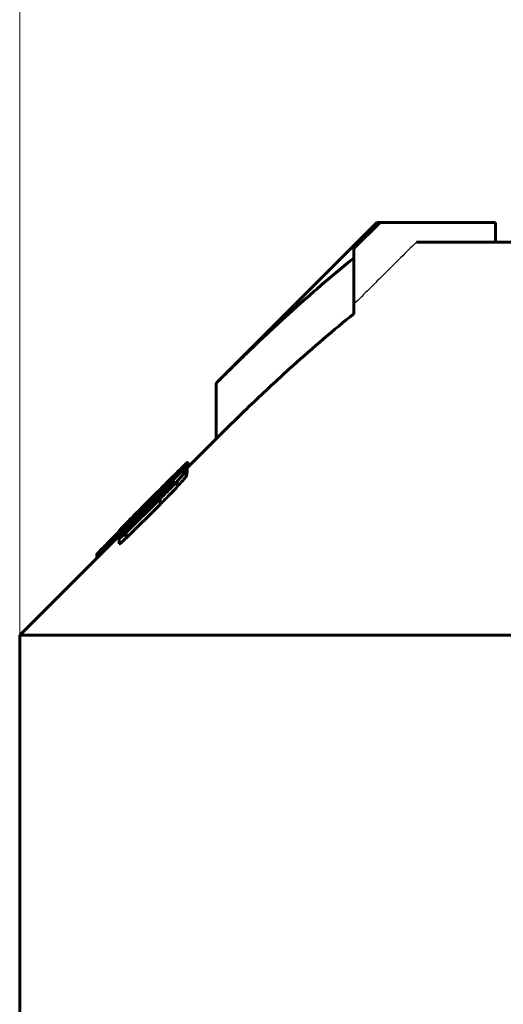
# Model space of a CAD drawing. Header units: millimetres. Extents: x 0 to 841, y 0 to 594.
# Tile 9 of 29: x 216.19 to 222.34, y 358.39 to 370.91. Entities that reach past the tile are written whole.
import ezdxf

# ---------------------------------------------------------------- set-up
doc = ezdxf.new("R2010")
doc.units = ezdxf.units.MM
for name, pattern in [('K5LT-1', [0]), ('K5LT_BASIC', [0]), ('K5LT_THIN', [0])]:
    doc.linetypes.add(name, pattern=pattern)
doc.layers.add('Системный слой', color=7, linetype='Continuous')
doc.layers.add('Системный слой (1)', color=7, linetype='Continuous', true_color=0x6c6c6c)
doc.styles.add('KDIMTEXTSTYLE', font='txt', dxfattribs={"width": 0.96, "oblique": 15, "height": 5})
doc.styles.add('KTEXTSTYLE', font='txt', dxfattribs={"width": 0.96, "height": 5})
doc.dimstyles.new('KDIMSTYLE (0.50)', dxfattribs={"dimtxt": 5, "dimasz": 1, "dimexe": 2, "dimexo": 0, "dimgap": 1, "dimtad": 1, "dimlfac": 2, "dimtxsty": 'KDIMTEXTSTYLE', "dimsah": 1, "dimcen": 0, "dimdle": 1, "dimadec": 0, "dimazin": 0, "dimtfac": 0.667, "dimtmove": 0, "dimatfit": 3, "dimfxl": 1, "dimtvp": 1, "dimtolj": 1, "dimtzin": 0, "dimarcsym": 0})

# ---------------------------------------------------------------- blocks, each defined once
blk = doc.blocks.new('U0')
at = {"layer": 'Системный слой (1)', "color": 150, "linetype": 'K5LT_BASIC', "lineweight": 60, "true_color": 0x0080ff}
for p, q in [((218.314, 365.147), (218.316, 365.15)), ((218.316, 365.15), (218.318, 365.152)), ((218.318, 365.152), (218.318, 365.153))]:
    blk.add_line(p, q, dxfattribs=at)
blk = doc.blocks.new('U2')
at = {"layer": 'Системный слой (1)', "color": 150, "linetype": 'K5LT_BASIC', "lineweight": 60, "true_color": 0x0080ff}
for p, q in [((217.455, 364.338), (217.455, 364.337)), ((217.455, 364.337), (217.456, 364.337)), ((217.456, 364.337), (217.456, 364.337))]:
    blk.add_line(p, q, dxfattribs=at)
blk = doc.blocks.new('U5')
at = {"layer": 'Системный слой (1)', "color": 150, "linetype": 'K5LT_BASIC', "lineweight": 60, "true_color": 0x0080ff}
for p, q in [((218.318, 365.197), (218.321, 365.199)), ((218.321, 365.199), (218.322, 365.201)), ((218.322, 365.201), (218.322, 365.202))]:
    blk.add_line(p, q, dxfattribs=at)
blk = doc.blocks.new('U9')
at = {"layer": 'Системный слой (1)', "color": 150, "linetype": 'K5LT_BASIC', "lineweight": 60, "true_color": 0x0080ff}
for p, q in [((218.322, 365.213), (218.69, 365.581)), ((216.19, 363.081), (217.455, 364.346))]:
    blk.add_line(p, q, dxfattribs=at)
blk = doc.blocks.new('D0')
at = {"layer": 'Системный слой (1)'}
for points in [[(220.69, 376.096), (221.19, 376.755), (216.19, 376.096), (221.19, 375.438)], [(238.69, 375.438), (243.69, 376.096), (238.69, 376.755), (239.19, 376.096)]]:
    blk.add_hatch(color=7, dxfattribs=at).paths.add_polyline_path(points)
at = {"layer": 'Системный слой (1)', "color": 7, "linetype": 'K5LT_THIN', "lineweight": 18}
for p, q in [((216.19, 358.581), (216.19, 378.096)), ((243.69, 358.581), (243.69, 378.096)), ((216.19, 376.096), (221.19, 376.755)), ((221.19, 376.755), (220.69, 376.096)), ((239.19, 376.096), (238.69, 376.755)), ((238.69, 376.755), (243.69, 376.096)), ((221.19, 375.438), (216.19, 376.096)), ((216.19, 376.096), (243.69, 376.096)), ((220.69, 376.096), (221.19, 375.438)), ((243.69, 376.096), (238.69, 375.438)), ((238.69, 375.438), (239.19, 376.096))]:
    blk.add_line(p, q, dxfattribs=at)
blk.add_wipeout([(226.252, 377.096), (226.252, 384.478), (233.333, 384.478), (233.333, 377.096)]).dxf.layer = 'Системный слой (1)'
at = {"layer": 'Системный слой (1)', "color": 7, "insert": (226.252, 383.684), "char_height": 5, "attachment_point": 1, "style": 'KTEXTSTYLE'}
blk.add_mtext('\\fArial|b0|c204|p34;\\H5.0;\\W1.000;\\Q15;\\fGOST Type AU|b0|i0|c204|p34;\\Q15;\\W0.960;55', dxfattribs=at)
blk = doc.blocks.new('KDIMARROW_01')
at = {"layer": 'Системный слой'}
blk.add_hatch(color=0, dxfattribs=at).paths.add_polyline_path([(0, 0), (-5, 0.658), (-4.5, 0), (-5, -0.658)])
at = {"layer": 'Системный слой', "color": 0, "linetype": 'K5LT_THIN', "lineweight": 18}
for p, q in [((-4.5, 0), (-5, 0.658)), ((-5, 0.658), (0, 0)), ((0, 0), (-5, -0.658)), ((-5, -0.658), (-4.5, 0))]:
    blk.add_line(p, q, dxfattribs=at)
at = {"layer": 'Системный слой (1)', "color": 0, "linetype": 'K5LT_THIN', "lineweight": 18}
blk.add_line((645.225, 310.581), (644.725, 310.581), dxfattribs=at)

msp = doc.modelspace()

# ---------------------------------------------------------------- linework, layer by layer
at = {"layer": 'Системный слой (1)', "color": 150, "linetype": 'K5LT_BASIC', "lineweight": 60, "true_color": 0x0080ff}
for p, q in [((218.6897, 366.2877), (220.7326, 368.3306)), ((220.7742, 368.3306), (220.4397, 367.9975)), ((220.7326, 368.3306), (220.7742, 368.3306)), ((222.2392, 368.3306), (220.7742, 368.3306)), ((222.2392, 368.0806), (222.2392, 368.3306)), ((221.2335, 368.0806), (229.0647, 368.0806)), ((220.4397, 367.9975), (220.4397, 367.8779)), ((220.4397, 367.1708), (220.4397, 367.8779)), ((218.6897, 365.5806), (218.6897, 366.2877)), ((218.3283, 365.2192), (218.3283, 365.2816)), ((217.5296, 364.4472), (218.2406, 365.1556)), ((218.1968, 365.1564), (218.1968, 365.1572)), ((218.2357, 365.1507), (218.2357, 365.1766)), ((218.258, 365.157), (218.253, 365.1521)), ((218.253, 365.1521), (218.253, 365.1511)), ((218.258, 365.1553), (218.258, 365.157)), ((218.3142, 365.194), (218.3142, 365.1883)), ((218.3142, 365.1176), (218.3142, 365.1883)), ((218.3183, 365.227), (218.3183, 365.224)), ((218.3183, 365.1533), (218.3183, 365.224)), ((218.3225, 365.2739), (218.3225, 365.2728)), ((218.3225, 365.2021), (218.3225, 365.2728)), ((218.1612, 365.1142), (218.1612, 365.1128)), ((218.1927, 364.968), (218.1927, 365.0387)), ((218.005, 364.9053), (217.5469, 364.4491)), ((218.0091, 364.9424), (217.9041, 364.8368)), ((217.9793, 364.9407), (217.9091, 364.8705)), ((217.9827, 364.9408), (217.9785, 364.9363)), ((217.9793, 364.9404), (217.9793, 364.9407)), ((217.9827, 364.9408), (218.0042, 364.9621)), ((217.9827, 364.926), (217.9827, 364.9408)), ((217.9909, 364.934), (217.9827, 364.926)), ((218.0042, 364.9475), (218.0042, 364.9621)), ((218.005, 364.8693), (218.005, 364.9053)), ((218.0091, 364.925), (218.0091, 364.9424)), ((218.0744, 364.9391), (218.0744, 364.9717)), ((217.9744, 364.8153), (217.5428, 364.3873)), ((217.8909, 364.852), (217.6908, 364.6515)), ((217.9091, 364.8705), (217.8437, 364.8052)), ((217.9041, 364.8204), (217.9041, 364.8368)), ((217.9091, 364.8701), (217.9091, 364.8705)), ((217.9744, 364.7446), (217.9744, 364.8153)), ((217.9744, 364.7446), (217.5428, 364.3166)), ((217.7338, 364.6751), (217.7338, 364.6738)), ((217.7338, 364.6507), (217.7338, 364.6738)), ((217.8123, 364.7705), (217.8082, 364.7663)), ((217.8082, 364.7248), (217.8082, 364.7663)), ((217.8123, 364.729), (217.8123, 364.7705)), ((217.8173, 364.7339), (217.8173, 364.7587)), ((217.6685, 364.6046), (217.6602, 364.5963)), ((217.6685, 364.5856), (217.6685, 364.6046)), ((217.4551, 364.4005), (217.2989, 364.2444)), ((217.4551, 364.3376), (217.4551, 364.4083)), ((217.456, 364.4099), (217.456, 364.4107)), ((217.5246, 364.4422), (217.5246, 364.4667)), ((217.5428, 364.4099), (217.6387, 364.5051)), ((217.5469, 364.414), (217.5469, 364.4491)), ((217.5519, 364.5111), (217.5519, 364.5119)), ((217.456, 364.3663), (217.456, 364.3667)), ((217.456, 364.3134), (217.456, 364.3663)), ((217.456, 364.2427), (217.456, 364.3134)), ((217.5428, 364.3166), (217.5428, 364.3873)), ((217.1724, 364.0633), (217.1724, 364.1139)), ((217.1856, 364.0765), (217.1856, 364.1292)), ((216.1897, 363.0806), (243.6897, 363.0806)), ((216.1897, 353.5806), (216.1897, 363.0806))]:
    msp.add_line(p, q, dxfattribs=at)
at = {"layer": 'Системный слой (1)', "color": 7, "linetype": 'K5LT-1'}
msp.add_open_spline([(221.2335, 368.0806), (221.1012, 367.9489), (220.8365, 367.6855), (220.5719, 367.4221), (220.4397, 367.2904)], degree=3, dxfattribs=at)
at = {"layer": 'Системный слой (1)', "color": 150, "linetype": 'K5LT_BASIC', "lineweight": 60, "true_color": 0x0080ff}
for points, knots in [([(220.4397, 367.8779), (220.3028, 367.7681), (220.1042, 367.603), (219.7831, 367.3241), (219.4625, 367.0348), (219.0772, 366.6708), (218.817, 366.415), (218.6897, 366.2877)], [0, 0, 0, 0, 1.8150803, 2.6563579, 4.3453263, 6.2013392, 8, 8, 8, 8]), ([(220.4397, 367.1708), (220.31, 367.0668), (220.0496, 366.8506), (219.7196, 366.5605), (219.4363, 366.3017), (219.11, 365.9953), (218.859, 365.7499), (218.6897, 365.5806)], [0, 0, 0, 0, 1.718624, 3.4826011, 4.481364, 5.6075257, 8, 8, 8, 8]), ([(218.1968, 365.1572), (218.2212, 365.1812), (218.252, 365.2114), (218.2937, 365.2517), (218.3147, 365.2714), (218.3263, 365.2812), (218.3283, 365.2822), (218.3283, 365.2816)], [0, 0, 0, 0, 2.949434, 3.837152, 6.1807119, 6.8776071, 8, 8, 8, 8]), ([(218.2613, 365.2195), (218.2362, 365.1951), (218.1814, 365.1414), (218.0854, 365.0461), (217.9872, 364.9482), (217.9202, 364.8813), (217.8909, 364.852)], [0, 0, 0, 0, 1.7143185, 3.4532853, 5.4363119, 7, 7, 7, 7]), ([(217.9793, 364.9407), (218.0033, 364.9646), (218.038, 364.9993), (218.084, 365.0451), (218.1333, 365.0941), (218.1711, 365.1317), (218.1968, 365.1572)], [0, 0, 0, 0, 2.25945, 3.2806313, 4.3917247, 7, 7, 7, 7]), ([(218.0091, 364.9424), (218.0354, 364.9692), (218.0767, 365.0113), (218.1306, 365.0669), (218.181, 365.1192), (218.2153, 365.1551), (218.2357, 365.1766)], [0, 0, 0, 0, 2.2763947, 3.610217, 4.8880036, 7, 7, 7, 7]), ([(218.1927, 365.0387), (218.2166, 365.0653), (218.2445, 365.0967), (218.2743, 365.132), (218.2886, 365.1494), (218.3031, 365.1682), (218.3123, 365.1818), (218.3142, 365.187), (218.3142, 365.1883)], [0, 0, 0, 0, 3.6723808, 4.4087217, 5.5586535, 6.6214891, 8.0319967, 9, 9, 9, 9]), ([(218.2357, 365.1766), (218.2469, 365.1887), (218.2663, 365.2097), (218.2882, 365.2335), (218.3012, 365.2478), (218.3086, 365.2561), (218.3152, 365.2635), (218.3207, 365.27), (218.3225, 365.2725), (218.3225, 365.2728)], [0, 0, 0, 0, 2.9570907, 5.1894659, 6.3499244, 7.1591148, 7.8711875, 9.0352296, 10, 10, 10, 10]), ([(218.3183, 365.227), (218.3136, 365.2233), (218.3056, 365.2168), (218.2923, 365.205), (218.2808, 365.1945), (218.2634, 365.1781), (218.2494, 365.1643), (218.2406, 365.1556)], [0, 0, 0, 0, 2.3070282, 3.2764522, 4.4275109, 5.7287104, 8, 8, 8, 8]), ([(218.3142, 365.194), (218.3142, 365.1949), (218.3135, 365.1955), (218.3103, 365.1948), (218.3045, 365.1916), (218.2952, 365.1851), (218.279, 365.1727), (218.2641, 365.1605), (218.253, 365.1511)], [0, 0, 0, 0, 1.049406, 1.7384894, 3.1031424, 4.4986327, 5.7824726, 9, 9, 9, 9]), ([(218.258, 365.157), (218.265, 365.1643), (218.2758, 365.1757), (218.2895, 365.1902), (218.2982, 365.1996), (218.3047, 365.2069), (218.3095, 365.2123), (218.3143, 365.2179), (218.3177, 365.2222), (218.3183, 365.2237), (218.3183, 365.224)], [0, 0, 0, 0, 2.9502877, 4.6049427, 6.0648146, 7.0439664, 7.9239043, 8.7349987, 10.1652338, 11, 11, 11, 11]), ([(218.3225, 365.2739), (218.3225, 365.2745), (218.321, 365.2742), (218.3151, 365.2695), (218.2997, 365.2562), (218.2797, 365.2373), (218.2613, 365.2195)], [0, 0, 0, 0, 1.29032, 2.5296153, 3.4540148, 7, 7, 7, 7]), ([(217.9744, 364.8153), (218.0125, 364.853), (218.066, 364.9068), (218.1385, 364.9815), (218.1732, 365.018), (218.1927, 365.0387)], [0, 0, 0, 0, 3.0333815, 4.2869315, 6, 6, 6, 6]), ([(217.9909, 364.934), (218.0061, 364.9495), (218.0326, 364.9764), (218.0628, 365.0075), (218.0882, 365.0337), (218.1085, 365.0548), (218.1283, 365.0756), (218.1409, 365.0891), (218.1501, 365.0991), (218.1557, 365.1054), (218.1601, 365.1107), (218.1612, 365.1124), (218.1612, 365.1128)], [0, 0, 0, 0, 2.6701059, 4.6542667, 5.4971979, 7.4270562, 8.6109892, 9.7417328, 10.5035724, 11.3175909, 11.8885503, 13, 13, 13, 13]), ([(218.1612, 365.1142), (218.1612, 365.1144), (218.1606, 365.1141), (218.1583, 365.1122), (218.155, 365.1093), (218.1492, 365.104), (218.1402, 365.0956), (218.1291, 365.0849), (218.1159, 365.0721), (218.0909, 365.0478), (218.0532, 365.0106), (218.0198, 364.9776), (218.0042, 364.9621)], [0, 0, 0, 0, 0.7682191, 1.1689979, 1.7004676, 2.3995771, 3.2957747, 4.3274035, 5.2242025, 6.3644052, 9.8483741, 13, 13, 13, 13]), ([(218.0744, 364.9717), (218.0887, 364.9842), (218.1075, 365.0003), (218.1284, 365.0172), (218.1428, 365.0281), (218.1516, 365.0333), (218.153, 365.0321), (218.153, 365.0314)], [0, 0, 0, 0, 3.0541637, 4.1204155, 5.3389742, 7.3076909, 8, 8, 8, 8]), ([(218.153, 365.0314), (218.153, 365.0304), (218.1521, 365.028), (218.1488, 365.0228), (218.1451, 365.0177), (218.1392, 365.0102), (218.1304, 364.9998), (218.115, 364.9823), (218.1013, 364.9674), (218.0918, 364.9573)], [0, 0, 0, 0, 1.6895476, 2.4481376, 3.3136484, 4.3403962, 5.66233, 7.0975265, 10, 10, 10, 10]), ([(218.1927, 364.968), (218.2166, 364.9945), (218.2445, 365.026), (218.2743, 365.0613), (218.2886, 365.0787), (218.3031, 365.0975), (218.3123, 365.111), (218.3142, 365.1162), (218.3142, 365.1176)], [0, 0, 0, 0, 3.6723808, 4.4087217, 5.5586535, 6.6214891, 8.0319967, 9, 9, 9, 9]), ([(218.0918, 364.9573), (218.0918, 364.9573), (218.0916, 364.957), (218.0909, 364.9562), (218.09, 364.9552), (218.0884, 364.9535), (218.0858, 364.9507), (218.081, 364.9458), (218.073, 364.9376), (218.0608, 364.9253), (218.0432, 364.9076), (218.0183, 364.8827), (217.9825, 364.8469), (217.8978, 364.7624), (217.7815, 364.6469), (217.6816, 364.5477), (217.6387, 364.5051)], [0, 0, 0, 0, 0.0342732, 0.0498879, 0.1061372, 0.1612532, 0.2536243, 0.4167462, 0.7143321, 1.1793557, 1.8021908, 2.6937049, 3.9835616, 5.8242316, 12.1951655, 17, 17, 17, 17]), ([(217.9744, 364.7446), (218.0125, 364.7823), (218.066, 364.8361), (218.1385, 364.9108), (218.1732, 364.9473), (218.1927, 364.968)], [0, 0, 0, 0, 3.0333815, 4.2869315, 6, 6, 6, 6]), ([(217.9785, 364.9363), (217.9785, 364.9357), (217.9788, 364.9346), (217.9796, 364.933), (217.9808, 364.9304), (217.9819, 364.9279), (217.9827, 364.926)], [0, 0, 0, 0, 1.4772926, 2.7111761, 4.1349682, 7, 7, 7, 7]), ([(218.005, 364.9053), (218.0111, 364.9114), (218.0202, 364.9204), (218.0327, 364.9326), (218.0423, 364.9419), (218.0518, 364.951), (218.0628, 364.9613), (218.0702, 364.968), (218.0744, 364.9717)], [0, 0, 0, 0, 2.2854241, 3.3752171, 4.6831724, 5.8829906, 6.9741899, 9, 9, 9, 9]), ([(217.5519, 364.5119), (217.575, 364.5353), (217.6105, 364.5712), (217.6629, 364.6239), (217.7085, 364.6697), (217.7697, 364.7311), (217.8157, 364.7771), (217.8437, 364.8052)], [0, 0, 0, 0, 2.0554221, 3.0843864, 4.4131471, 5.8131485, 8, 8, 8, 8]), ([(217.8173, 364.7587), (217.8173, 364.7577), (217.8188, 364.7577), (217.8254, 364.7625), (217.8305, 364.7667), (217.8355, 364.7709), (217.8423, 364.777), (217.853, 364.7869), (217.8735, 364.8064), (217.8923, 364.8249), (217.9041, 364.8368)], [0, 0, 0, 0, 2.8350693, 4.0877128, 4.608346, 5.3053428, 6.0704151, 6.8526449, 8.3189546, 11, 11, 11, 11]), ([(217.6908, 364.6515), (217.6671, 364.6277), (217.6216, 364.5818), (217.5711, 364.5307), (217.531, 364.4898), (217.4948, 364.4526), (217.4663, 364.4225), (217.4563, 364.4107), (217.4551, 364.4086), (217.4551, 364.4083)], [0, 0, 0, 0, 2.2276004, 4.2704433, 5.016648, 6.514479, 8.47771, 9.4256302, 10, 10, 10, 10]), ([(217.8082, 364.7663), (217.7859, 364.7439), (217.7464, 364.7042), (217.7036, 364.6608), (217.6741, 364.6308), (217.6517, 364.6078), (217.6331, 364.5883), (217.6222, 364.5766), (217.6168, 364.5706), (217.6131, 364.5662), (217.6122, 364.5648), (217.6122, 364.5644)], [0, 0, 0, 0, 3.1721324, 5.5302126, 6.3011468, 7.7447033, 9.2227441, 9.9379649, 10.6003878, 11.1642794, 12, 12, 12, 12]), ([(217.6685, 364.6046), (217.6743, 364.6104), (217.6841, 364.6204), (217.698, 364.6347), (217.7097, 364.6469), (217.7198, 364.6577), (217.7268, 364.6655), (217.7312, 364.6706), (217.7331, 364.6729), (217.7338, 364.6738)], [0, 0, 0, 0, 2.0558203, 3.4823321, 5.1280499, 6.6685286, 7.9977494, 9.0900496, 10, 10, 10, 10]), ([(217.7338, 364.6751), (217.7338, 364.6752), (217.7331, 364.6748), (217.7309, 364.673), (217.7279, 364.6704), (217.7234, 364.6662), (217.7129, 364.6566), (217.7026, 364.6469), (217.6949, 364.6396)], [0, 0, 0, 0, 0.8582859, 1.4839357, 2.3265556, 3.2789145, 4.6893017, 9, 9, 9, 9]), ([(217.5246, 364.4667), (217.5362, 364.4775), (217.5555, 364.4954), (217.5793, 364.5179), (217.6055, 364.5428), (217.631, 364.5674), (217.6539, 364.5901), (217.6602, 364.5963)], [0, 0, 0, 0, 2.4133102, 3.8201197, 4.3925325, 7.0261027, 8, 8, 8, 8]), ([(217.6949, 364.6396), (217.6856, 364.6306), (217.6708, 364.6164), (217.6518, 364.5985), (217.6376, 364.5853), (217.6262, 364.575), (217.6185, 364.5683), (217.6134, 364.5644), (217.6122, 364.564), (217.6122, 364.5644)], [0, 0, 0, 0, 2.0678742, 3.3708849, 4.7461489, 6.05345, 7.3303273, 8.420561, 10, 10, 10, 10]), ([(217.4551, 364.4083), (217.4551, 364.407), (217.4589, 364.4088), (217.4735, 364.4206), (217.4851, 364.4307), (217.5014, 364.4453), (217.5151, 364.4579), (217.5246, 364.4667)], [0, 0, 0, 0, 3.223676, 4.3870698, 5.513132, 6.4070328, 8, 8, 8, 8]), ([(217.456, 364.4107), (217.456, 364.4112), (217.4592, 364.4154), (217.471, 364.4283), (217.4873, 364.4456), (217.5135, 364.4727), (217.5369, 364.4967), (217.5519, 364.5119)], [0, 0, 0, 0, 1.508274, 2.7238396, 3.9721712, 5.5074848, 8, 8, 8, 8]), ([(217.456, 364.3663), (217.456, 364.3658), (217.4565, 364.3656), (217.459, 364.367), (217.4623, 364.3694), (217.467, 364.3732), (217.473, 364.3784), (217.4806, 364.3852), (217.4898, 364.3938), (217.502, 364.4054), (217.5211, 364.4237), (217.5369, 364.4392), (217.5469, 364.4491)], [0, 0, 0, 0, 1.2453767, 2.031003, 2.859436, 3.6870854, 4.5377877, 5.5111899, 6.6384319, 7.8547309, 9.6882989, 13, 13, 13, 13]), ([(217.5428, 364.4099), (217.5324, 364.3993), (217.5175, 364.3839), (217.499, 364.3645), (217.4878, 364.3525), (217.4785, 364.3424), (217.4712, 364.3342), (217.4654, 364.3274), (217.4611, 364.322), (217.4583, 364.3183), (217.4564, 364.3152), (217.456, 364.3139), (217.456, 364.3134)], [0, 0, 0, 0, 3.5862943, 5.1448968, 6.6720196, 7.792945, 8.8429347, 9.8166461, 10.6781189, 11.4261909, 12.0350785, 13, 13, 13, 13]), ([(217.5296, 364.4472), (217.5255, 364.4431), (217.5192, 364.4368), (217.5098, 364.4272), (217.5011, 364.4182), (217.4885, 364.4049), (217.4744, 364.3896), (217.4646, 364.3786), (217.4601, 364.3735)], [0, 0, 0, 0, 1.3327407, 2.050117, 3.1689749, 4.375208, 6.7303742, 9, 9, 9, 9]), ([(217.456, 364.3134), (217.4575, 364.3134), (217.4608, 364.3145), (217.4681, 364.3194), (217.4739, 364.3237), (217.481, 364.3294), (217.4896, 364.3368), (217.4992, 364.3455), (217.5095, 364.3551), (217.524, 364.3688), (217.5351, 364.3797), (217.5428, 364.3873)], [0, 0, 0, 0, 2.6378224, 3.5109926, 4.44259, 5.442402, 6.3990835, 7.5313163, 8.6190486, 9.632217, 12, 12, 12, 12]), ([(217.4601, 364.3735), (217.4594, 364.3727), (217.4585, 364.3715), (217.4574, 364.37), (217.4566, 364.3688), (217.4561, 364.3676), (217.456, 364.367), (217.456, 364.3667)], [0, 0, 0, 0, 1.3626617, 2.449385, 3.9828488, 5.4790903, 8, 8, 8, 8]), ([(217.456, 364.2427), (217.4575, 364.2426), (217.4608, 364.2438), (217.4681, 364.2487), (217.4739, 364.253), (217.481, 364.2587), (217.4896, 364.2661), (217.4992, 364.2748), (217.5095, 364.2843), (217.524, 364.2981), (217.5351, 364.309), (217.5428, 364.3166)], [0, 0, 0, 0, 2.6378224, 3.5109926, 4.44259, 5.442402, 6.3990835, 7.5313163, 8.6190486, 9.632217, 12, 12, 12, 12]), ([(217.1856, 364.1292), (217.1904, 364.1345), (217.1993, 364.1438), (217.2153, 364.1603), (217.2394, 364.1847), (217.2685, 364.214), (217.2911, 364.2366), (217.2989, 364.2444)], [0, 0, 0, 0, 1.4373072, 2.1759661, 3.4944567, 6.4375494, 8, 8, 8, 8]), ([(217.1724, 364.1139), (217.1724, 364.114), (217.1725, 364.1142), (217.173, 364.1148), (217.1737, 364.1157), (217.1748, 364.117), (217.1774, 364.12), (217.1811, 364.1242), (217.1843, 364.1278), (217.1856, 364.1292)], [0, 0, 0, 0, 0.6878962, 1.2020736, 1.9301211, 2.8559334, 4.1539904, 7.7619531, 10, 10, 10, 10])]:
    msp.add_open_spline(points, degree=3, knots=knots, dxfattribs=at)
msp.add_open_spline([(217.8173, 364.7587), (217.8156, 364.7649), (217.814, 364.7689), (217.8123, 364.7705)], degree=3, dxfattribs=at)

# ---------------------------------------------------------------- block references
at = {"layer": 'Системный слой (1)'}
for name in ['U9', 'U0', 'U5', 'U2']:
    msp.add_blockref(name, (0, 0), dxfattribs=at)

# ---------------------------------------------------------------- next in the draw order: dimensions: what is measured, and where the dimension line sits
at = {"layer": 'Системный слой (1)', "color": 7}
dim = msp.add_linear_dim(base=(216.1897, 376.0965), p1=(243.6897, 358.5806), p2=(216.1897, 358.5806), dimstyle='KDIMSTYLE (0.50)', override={"dimexo": 0, "dimpost": '\\fGOST Type AU|b0|c204|p34;\\H5.0;\\W0.960;\\Q15;<>', "dimblk1": 'KDIMARROW_01', "dimblk2": 'KDIMARROW_01', "dimse1": 0, "dimse2": 0, "dimclrt": 7, "dimtol": 1, "dimtp": 0, "dimtm": 0, "dimtdec": 5, "dimtolj": 1}, dxfattribs=at)
dim.commit()
dim.dimension.update_dxf_attribs({"geometry": 'D0', "text_midpoint": (229.9397, 376.0965), "dimtype": 160})

doc.saveas('drawing.dxf')
